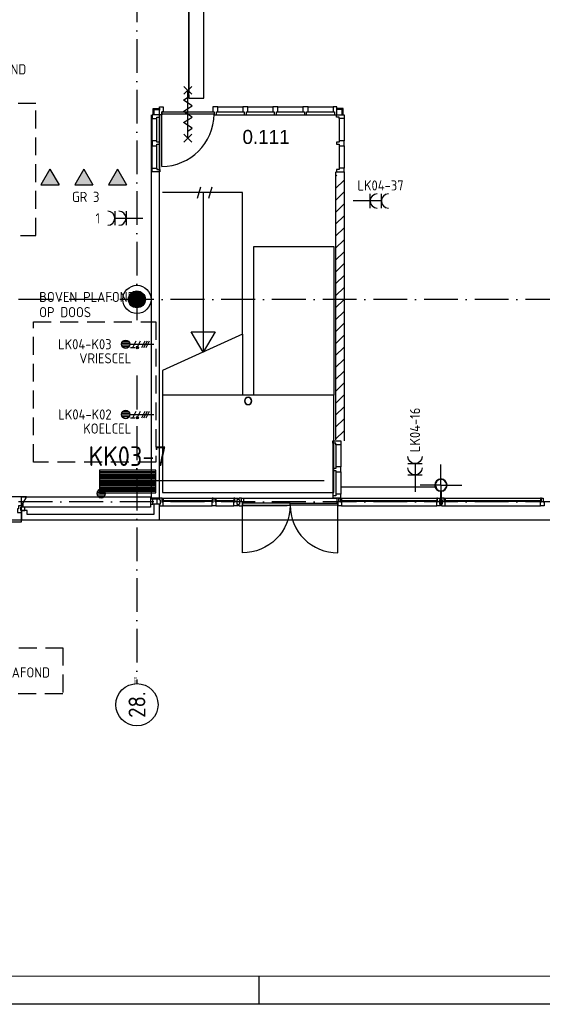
# Model space of a CAD drawing. Header units: millimetres. Extents: x -6587 to 112885, y 244 to 84344.
# Tile 3 of 47: x 22611 to 31893, y 244 to 17738. Entities that reach past the tile are written whole.
import ezdxf
from ezdxf.enums import TextEntityAlignment as Align

# ---------------------------------------------------------------- set-up
doc = ezdxf.new("R2010")
doc.units = ezdxf.units.MM
doc.header["$LTSCALE"] = 100
doc.linetypes.add('DASHDOT', pattern=[9, 6, -1.5, 0, -1.5])
doc.linetypes.add('HIDDEN', pattern=[9.525, 6.35, -3.175])
doc.layers.get('0').update_dxf_attribs({"linetype": 'CONTINUOUS'})
for name, color, linetype in [('AL$7----_STRAMIEN', 1, 'DASHDOT'), ('ALN-----_BLOCKNAAM', 2, 'CONTINUOUS'), ('BOUW', 8, 'CONTINUOUS'), ('EB62203-_ATTRIB', 2, 'CONTINUOUS'), ('EB62205-_ATTRIB', 2, 'CONTINUOUS'), ('EB62209-_ATTRIB', 2, 'CONTINUOUS'), ('EB63103-_ATTRIB', 2, 'CONTINUOUS'), ('EL62203-_KRACHT-WCD230', 3, 'CONTINUOUS'), ('EL62205-_KRACHT-KAST', 3, 'CONTINUOUS'), ('EL62209-_KRACHT-ASP400', 3, 'CONTINUOUS'), ('EL63103-_LICHT-WCD230V', 3, 'CONTINUOUS'), ('EL63104-_LICHT-ASP230V', 3, 'CONTINUOUS'), ('KABELGOOT', 8, 'CONTINUOUS'), ('LIJN025', 10, 'CONTINUOUS'), ('LIJN050', 90, 'CONTINUOUS'), ('TEKST18', 1, 'CONTINUOUS'), ('TEKST25', 1, 'CONTINUOUS'), ('TEKST35', 50, 'CONTINUOUS'), ('TEKST50', 90, 'CONTINUOUS')]:
    doc.layers.add(name, color=color, linetype=linetype)
doc.styles.add('1_8', font='iso', dxfattribs={"width": 0.7, "height": 1.8})
doc.styles.add('3_5', font='iso', dxfattribs={"height": 3.5})
doc.styles.add('BURO-025', font='BUROFONT.shx', dxfattribs={"height": 250})
doc.styles.add('ISO', font='ISO.SHX')
doc.styles.add('MAATVOERING', font='iso.shx')
doc.styles.add('ROMAND', font='romand')
doc.styles.get("Standard").update_dxf_attribs({"font": 'iso.shx'})

# ---------------------------------------------------------------- blocks, each defined once
blk = doc.blocks.new('A0-G')
at = {"layer": 'LIJN025'}
blk.add_line((334.5, 0), (334.5, 5), dxfattribs=at)
blk.add_lwpolyline([(1189, 841), (1189, 0), (0, 0), (0, 841)], close=True, dxfattribs=at)
at = {"layer": 'LIJN050', "const_width": 0.2}
blk.add_lwpolyline([(1184, 836), (25, 836), (25, 5), (1184, 5)], close=True, dxfattribs=at)
at = {"layer": 'TEKST25', "style": 'ROMAND', "width": 2.899115}
blk.add_attdef('STATUS', text='', height=2.5, dxfattribs=at).set_placement((1143, 71.5), (1182, 71.5), align=Align.FIT)
at = {"layer": 'TEKST25', "style": 'ISO'}
for tag, p in [('E', (1144.25, 66)), ('NAAM-E', (1155.75, 66)), ('DATUM-E', (1174, 66)), ('D', (1144.25, 61)), ('NAAM-D', (1155.75, 61)), ('DATUM-D', (1174, 61)), ('C', (1144.25, 56)), ('NAAM-C', (1155.75, 56)), ('DATUM-C', (1174, 56)), ('B', (1144.25, 51)), ('NAAM-B', (1155.75, 51)), ('DATUM-B', (1174, 51)), ('A', (1144.25, 46)), ('NAAM-A', (1155.75, 46)), ('DATUM-A', (1174, 46))]:
    blk.add_attdef(tag, text='', height=2.5, dxfattribs=at).set_placement(p, align=Align.CENTER)
for tag, p in [('DATUM', (1021.75, 36.25)), ('SCHAAL', (1057, 36.25)), ('GETEKEND', (1087.25, 36.25)), ('GECONTOL.', (1122, 36.25)), ('FORMAAT', (1152.25, 28.25))]:
    blk.add_attdef(tag, p, '', height=2.5, dxfattribs=at)
at = {"layer": 'TEKST35', "style": 'ISO'}
for tag, p in [('PROJECT', (1023.5, 72.5)), ('PLAATS', (1023.5, 63.5)), ('INSTALLATIE-REGEL1', (1023.5, 52.5)), ('INSTALLATIE-REGEL2', (1023.5, 43.5))]:
    blk.add_attdef(tag, p, '', height=4, dxfattribs=at)
blk.add_attdef('PROJ.NR.', text='', height=4, dxfattribs=at).set_placement((1170, 23), align=Align.CENTER)
at = {"layer": 'TEKST50', "style": 'ISO'}
blk.add_attdef('FILE-NAAM', text='', height=5, dxfattribs=at).set_placement((1162.5, 7.5), align=Align.CENTER)
blk = doc.blocks.new('ES3W2A')
at = {"ltscale": 0.5}
for p, q in [((1.25, 2), (-1.25, 2)), ((0, 2), (0, -3)), ((1.25, 0), (-1.25, 0))]:
    blk.add_line(p, q, dxfattribs=at)
for centre in [(0, 3.25), (0, 1.25)]:
    blk.add_arc(centre, 1.25, 180, 0, dxfattribs=at)
at = {"ltscale": 0.5, "style": '1_8'}
for tag, flags, p in [('VERMOGEN', 9, (-2.5, 5)), ('GROEP', 8, (0, 5)), ('SCHAK', 8, (2.5, 5)), ('GELIJK', 9, (5, 5)), ('TAL', 8, (2.5, 5)), ('KAST', 9, (7, 5))]:
    blk.add_attdef(tag, text='', height=1.8, rotation=90, dxfattribs=dict(at, flags=flags)).set_placement(p, align=Align.MIDDLE_CENTER)
at = {"ltscale": 0.5, "style": '1_8', "width": 0.7, "flags": 8}
blk.add_attdef('DOEL', text='', height=1.8, rotation=90, dxfattribs=at).set_placement((-2.5, 5), align=Align.MIDDLE_LEFT)
at = {"ltscale": 0.5, "style": '1_8', "flags": 9}
blk.add_attdef('M_CODE', text='', height=1.8, dxfattribs=at).set_placement((0, 0), align=Align.MIDDLE_CENTER)
blk = doc.blocks.new('ES2X2')
for p, q in [((-0.45, 1.4), (-0.45, 2.6)), ((-0.15, 1.27), (-0.15, 2.73)), ((0.15, 1.27), (0.15, 2.73)), ((0.45, 1.4), (0.45, 2.6)), ((0, 1.25), (0, -3))]:
    blk.add_line(p, q)
at = {"color": 1}
for p, q in [((-0.72, -0.21), (-0.72, 0.11)), ((-0.64, -0.25), (-0.64, 0.15)), ((-0.6, 1.15), (-0.6, 0.35)), ((-0.6, 0.75), (0.6, 0.15)), ((-0.56, -0.25), (-0.56, 0.15)), ((-0.48, -0.21), (-0.48, 0.11)), ((-0.6, -0.05), (0.6, -0.65)), ((-0.6, -0.85), (0.6, -1.45)), ((-0.6, -1.25), (0.6, -1.85)), ((-0.6, -1.65), (0.6, -2.25))]:
    blk.add_line(p, q, dxfattribs=at)
blk.add_circle((0, 2), 0.75)
blk.add_circle((-0.6, -0.05), 0.2, dxfattribs=at)
at = {"style": '1_8'}
for tag, flags, p in [('VERMOGEN', 9, (-2.5, 4.5)), ('GROEP', 8, (0, 4.5)), ('SCHAK', 8, (2.5, 4.5)), ('KAST', 9, (7, 4.5)), ('DOEL', 8, (-2.5, 1))]:
    blk.add_attdef(tag, text='', height=1.8, rotation=90, dxfattribs=dict(at, flags=flags)).set_placement(p, align=Align.MIDDLE_LEFT)
at = {"style": '1_8', "flags": 8}
blk.add_attdef('TAL', text='', height=1.8, rotation=90, dxfattribs=at).set_placement((2.5, 4.5), align=Align.MIDDLE_CENTER)
at = {"style": '1_8', "flags": 9}
blk.add_attdef('M_CODE', text='', height=1.8, dxfattribs=at).set_placement((0, 0), align=Align.MIDDLE_CENTER)
blk = doc.blocks.new('ES3X1')
for p, q in [((-0.73, 0.15), (0.73, 0.15)), ((-0.6, 0.45), (0.6, 0.45)), ((-0.73, -0.15), (0.73, -0.15)), ((-0.6, -0.45), (0.6, -0.45))]:
    blk.add_line(p, q)
blk.add_circle((0, 0), 0.75)
at = {"style": '1_8'}
for tag, flags, p in [('VERMOGEN', 9, (-2.5, 2.5)), ('GROEP', 8, (0, 2.5)), ('SCHAK', 8, (2.5, 2.5)), ('KAST', 9, (7, 2.5)), ('DOEL', 8, (-2.5, -1))]:
    blk.add_attdef(tag, text='', height=1.8, rotation=90, dxfattribs=dict(at, flags=flags)).set_placement(p, align=Align.MIDDLE_LEFT)
at = {"style": '1_8', "flags": 8}
blk.add_attdef('TAL', text='', height=1.8, rotation=90, dxfattribs=at).set_placement((2.5, 2.5), align=Align.MIDDLE_CENTER)
at = {"style": '1_8', "flags": 9}
blk.add_attdef('M_CODE', text='', height=1.8, dxfattribs=at).set_placement((0, 0), align=Align.MIDDLE_CENTER)
blk = doc.blocks.new('ES111261')
for p, q in [((-5, 1.75), (5, 1.75)), ((-5, 1.5), (5, 1.5)), ((-5, 1.25), (5, 1.25)), ((-5, 1), (5, 1)), ((-5, 0.75), (5, 0.75)), ((-5, 0.5), (5, 0.5)), ((-5, 0.25), (5, 0.25)), ((-5, 0), (5, 0)), ((-5, -0.25), (5, -0.25)), ((-5, -0.5), (5, -0.5)), ((-5, -0.75), (5, -0.75)), ((-5, -1), (5, -1)), ((-5, -1.25), (5, -1.25)), ((-5, -1.5), (5, -1.5)), ((-5, -1.75), (5, -1.75)), ((-5, -2), (5, -2))]:
    blk.add_line(p, q)
blk.add_lwpolyline([(-5, -2), (5, -2), (5, 2), (-5, 2)], close=True)
for tag, height, style, flags, p in [('GROEPI', 1.8, '1_8', 9, (0, 9.5)), ('GROEP', 1.8, '1_8', 8, (0, 7.5)), ('CODE', 3.5, '3_5', 8, (0, 4.5)), ('M_CODE', 1.8, '1_8', 9, (0, 0)), ('KAST', 1.8, '1_8', 9, (0, -3.5)), ('VERMOGEN', 1.8, '1_8', 9, (0, -5.5)), ('DOEL', 1.8, '1_8', 9, (0, -7.5)), ('VERMOGENI', 1.8, '1_8', 9, (0, -9.5)), ('DOELI', 1.8, '1_8', 9, (0, -11.5))]:
    blk.add_attdef(tag, text='', height=height, dxfattribs=dict(style=style, flags=flags)).set_placement(p, align=Align.MIDDLE_CENTER)
at = {"style": '1_8', "flags": 9}
blk.add_attdef('RUIMTE', text='', height=1.8, dxfattribs=at).set_placement((0, -9.5), align=Align.MIDDLE)
blk = doc.blocks.new('1011')
at = {"layer": 'AL$7----_STRAMIEN', "color": 7, "linetype": 'Continuous'}
blk.add_circle((-750, 0), 750, dxfattribs=at)
at = {"layer": 'AL$7----_STRAMIEN', "color": 3, "linetype": 'Continuous'}
blk.add_attdef('STR-NAAM', text='', height=600, rotation=360, dxfattribs=at).set_placement((-750, 0), align=Align.MIDDLE)
at = {"layer": 'ALN-----_BLOCKNAAM', "linetype": 'Continuous'}
blk.add_text('1011', height=100, dxfattribs=at).set_placement((0, 0))
blk = doc.blocks.new('RCHTBUIS80X40X3')
at = {"color": 0, "linetype": 'Continuous'}
for points in [[(20, 35.2, 0.4142136), (15.2, 40), (-15.2, 40, 0.4142136), (-20, 35.2), (-20, -35.2, 0.4142136), (-15.2, -40), (15.2, -40, 0.4142136), (20, -35.2)], [(16.8, 35.2, 0.4142136), (15.2, 36.8), (-15.2, 36.8, 0.4142136), (-16.8, 35.2), (-16.8, -35.2, 0.4142136), (-15.2, -36.8), (15.2, -36.8, 0.4142136), (16.8, -35.2)]]:
    blk.add_lwpolyline(points, format="xyb", close=True, dxfattribs=at)
blk = doc.blocks.new('RONDBUIS219X8')
at = {"color": 0, "linetype": 'Continuous'}
for points in [[(109.55, 0, 1), (-109.55, 0, 1)], [(101.55, 0, 1), (-101.55, 0, 1)]]:
    blk.add_lwpolyline(points, format="xyb", close=True, dxfattribs=at)
blk = doc.blocks.new('VER90X')
at = {"linetype": 'Continuous'}
blk.add_lwpolyline([(45, 139), (-45, 139), (-45, 51), (-20, 51), (-20, 0), (20, 0), (20, 51), (45, 51)], close=True, dxfattribs=at)
at = {"layer": 'ALN-----_BLOCKNAAM', "linetype": 'Continuous'}
blk.add_text('VER90X', height=1, dxfattribs=at).set_placement((0, 0))

msp = doc.modelspace()

# ---------------------------------------------------------------- hatches: boundary and pattern name
at = {"layer": 'BOUW'}
h = msp.add_hatch(dxfattribs=at)
h.set_pattern_fill('PREFBET', color=256, style=0)
h.set_pattern_definition([(45, (40411.17, 33929.88), (-106.066, 106.066), [])])
h.paths.add_polyline_path([(28221, 10272), (28371, 10272), (28371, 14974), (28221, 14974)])
h = msp.add_hatch(dxfattribs=at)
h.set_pattern_fill('GEWPBET', color=256, scale=100, angle=90, style=0)
h.set_pattern_definition([(90, (24692.838, 12768.749), (-20, 1e-15), [])])
edge = h.paths.add_edge_path()
edge.add_arc((24693, 12769), 150, 0, 360)
at = {"layer": 'LIJN050', "ltscale": 0.5}
for points in [[(23309, 14803), (23149, 15081), (22989, 14803)], [(23909, 14803), (23749, 15081), (23589, 14803)], [(24509, 14803), (24349, 15081), (24189, 14803)]]:
    msp.add_hatch(color=256, dxfattribs=at).paths.add_polyline_path(points)

# ---------------------------------------------------------------- linework, layer by layer
at = {"color": 9, "linetype": 'HIDDEN', "ltscale": 0.5}
for points in [[(20722, 16250), (20722, 13901), (22899, 13901), (22899, 16250)], [(22855, 9879), (22855, 12368), (25026, 12368), (25026, 9879)], [(21166, 5762), (21166, 6580), (23377, 6580), (23377, 5762)]]:
    msp.add_lwpolyline(points, close=True, dxfattribs=at)
at = {"layer": 'AL$7----_STRAMIEN', "color": 1}
for p, q in [((24693, 77698), (24693, 12402)), ((37593, 12769), (14415, 12769)), ((24693, 11415), (24693, 5946)), ((37593, 9169), (14396, 9169))]:
    msp.add_line(p, q, dxfattribs=at)
at = {"layer": 'BOUW'}
for p, q in [((24997, 16144), (24979, 16162)), ((24979, 16162), (25103, 16162)), ((24979, 16053), (24979, 16162)), ((24997, 16144), (25103, 16144)), ((24997, 16053), (24997, 16144)), ((25093, 16188), (25160, 16188)), ((25093, 16049), (25093, 16188)), ((25093, 9238), (25093, 16187)), ((25133, 16100), (26063, 16100)), ((25133, 16100), (25133, 16049)), ((25160, 16100), (25133, 16100)), ((25133, 16059), (25133, 16100)), ((25160, 16188), (25160, 16100)), ((26063, 16100), (26063, 16059)), ((28357, 16163), (28233, 16163)), ((28339, 16145), (28233, 16145)), ((28339, 16145), (28357, 16163)), ((28339, 16054), (28339, 16145)), ((28357, 16054), (28357, 16163)), ((24954, 9238), (24954, 16050)), ((25100, 16049), (24961, 16049)), ((24961, 16049), (24961, 15982)), ((24961, 15982), (25049, 15982)), ((24961, 15587), (24961, 15982)), ((25049, 16009), (25100, 16009)), ((25049, 15982), (25049, 16009)), ((25049, 15587), (25049, 15982)), ((25133, 16049), (25093, 16049)), ((25100, 16009), (25100, 16049)), ((25100, 15075), (25100, 16009)), ((26063, 16059), (25133, 16059)), ((25133, 15129), (25133, 16059)), ((28221, 15036), (28221, 10274)), ((28375, 15035), (28375, 10253)), ((25145, 11069), (25145, 9338)), ((28191, 11069), (25145, 11069)), ((28191, 9338), (28191, 11069)), ((24993, 9549), (28018, 9549)), ((25145, 9338), (28191, 9338)), ((22641, 9099), (22733, 9259)), ((22641, 9079), (22641, 9099)), ((22661, 9079), (22641, 9099)), ((22655, 9079), (22655, 9124)), ((22675, 9079), (22675, 9158)), ((22733, 9259), (24933, 9259)), ((24933, 9259), (24933, 9079)), ((25093, 9128), (24993, 9128)), ((24993, 9128), (24993, 8949)), ((25093, 8849), (25093, 9128)), ((24933, 9079), (22641, 9079)), ((22641, 9018), (22641, 8849)), ((22741, 9018), (22641, 9018)), ((22741, 8949), (22741, 9018)), ((24993, 8949), (22741, 8949)), ((17173, 8849), (34013, 8849)), ((22641, 8849), (25093, 8849)), ((25093, 8849), (34013, 8849))]:
    msp.add_line(p, q, dxfattribs=at)
for points in [[(25528, 16414), (25668, 16554)], [(25668, 16414), (25528, 16554)], [(25598, 15634), (25598, 16484)], [(25598, 16159), (25673, 16209), (25523, 16309), (25598, 16359)], [(25598, 15959), (25673, 16009), (25523, 16109), (25598, 16159)], [(26130, 16188), (26574, 16188)], [(26130, 16100), (26574, 16100)], [(26664, 16188), (27108, 16188)], [(26664, 16100), (27108, 16100)], [(27198, 16188), (27642, 16188)], [(27198, 16100), (27642, 16100)], [(27732, 16188), (28176, 16188)], [(27732, 16100), (28176, 16100)], [(25598, 15759), (25673, 15809), (25523, 15909), (25598, 15959)], [(26103, 16049), (26599, 16049)], [(26637, 16049), (27133, 16049)], [(27171, 16049), (27667, 16049)], [(27707, 16049), (28203, 16049)], [(28287, 15982), (28287, 15587)], [(28375, 15982), (28375, 15587)], [(25528, 15564), (25668, 15704)], [(25668, 15564), (25528, 15704)], [(24961, 15102), (24961, 15497)], [(25049, 15102), (25049, 15497)], [(28287, 15497), (28287, 15102)], [(28375, 15497), (28375, 15102)], [(25769, 14569), (25831, 14769)], [(25969, 14569), (26031, 14769)], [(26568, 12151), (26568, 14669), (25145, 14669)], [(25869, 14669), (25869, 11829)], [(26768, 13029), (26768, 13029)], [(26571, 12152), (25145, 11504)], [(26568, 12151), (26568, 11069)], [(25145, 11504), (25145, 10869)], [(28173, 10214), (28173, 9280)], [(28224, 10187), (28224, 9792)], [(28312, 10187), (28312, 9792)], [(30093, 9469), (30093, 9837)], [(28224, 9702), (28224, 9307)], [(28312, 9702), (28312, 9307)], [(30093, 9469), (29725, 9469)], [(30093, 9469), (30093, 9101)], [(30093, 9469), (30461, 9469)], [(28327, 9438), (30017, 9438)], [(25051, 9128), (24974, 9128)], [(25143, 9238), (26047, 9238)], [(25160, 9099), (26030, 9099)], [(26097, 9238), (26417, 9238)], [(26097, 9099), (26417, 9099)], [(27362, 9099), (26569, 9099)], [(26586, 9238), (28243, 9238)], [(28327, 9238), (30017, 9238)], [(28327, 9099), (30017, 9099)], [(30152, 9238), (31877, 9238)], [(30169, 9099), (31860, 9099)]]:
    msp.add_lwpolyline(points, dxfattribs=at)
for points in [[(28243, 16049), (28243, 16188), (28176, 16188), (28176, 16100), (28203, 16100), (28203, 16049)], [(28375, 16049), (28375, 15982), (28287, 15982), (28287, 16009), (28236, 16009), (28236, 16049)], [(24961, 15587), (24961, 15497), (25049, 15497), (25049, 15524), (25100, 15524), (25100, 15560), (25049, 15560), (25049, 15587)], [(28375, 15497), (28375, 15587), (28287, 15587), (28287, 15560), (28236, 15560), (28236, 15524), (28287, 15524), (28287, 15497)], [(24961, 15035), (24961, 15102), (25049, 15102), (25049, 15075), (25100, 15075), (25100, 15035)], [(28375, 15035), (28375, 15102), (28287, 15102), (28287, 15075), (28236, 15075), (28236, 15035)], [(28191, 13709), (28191, 11069), (26768, 11069), (26768, 13709)], [(25869, 11829), (25657, 12195), (26080, 12195)], [(28312, 10254), (28312, 10187), (28224, 10187), (28224, 10214), (28173, 10214), (28173, 10254)], [(28312, 9702), (28312, 9792), (28224, 9792), (28224, 9765), (28173, 9765), (28173, 9729), (28224, 9729), (28224, 9702)], [(28312, 9240), (28312, 9307), (28224, 9307), (28224, 9280), (28173, 9280), (28173, 9240)], [(30088, 9208), (30088, 9359), (30098, 9359), (30098, 9208)], [(22641, 9099), (22733, 9259), (21673, 9259), (21766, 9099), (21766, 8819), (22641, 8819)], [(22591, 9099), (22591, 9099), (22591, 9048), (22574, 9048), (22574, 8985), (22574, 8985), (22574, 8985), (22574, 8985), (22574, 8985), (22641, 8985), (22641, 9018), (22631, 9018), (22631, 9074), (22641, 9074), (22641, 9074), (22641, 9099)], [(22641, 9099), (22641, 9259), (22733, 9259)], [(25093, 9238), (24933, 9238), (24933, 9223), (25093, 9223)], [(24933, 9128), (24974, 9128), (24974, 9223), (24933, 9223)], [(25093, 9223), (25093, 9208), (25107, 9208), (25107, 9128), (25051, 9128), (25051, 9223)], [(25160, 9171), (25143, 9171), (25143, 9238), (25093, 9238), (25093, 9208), (25107, 9208), (25107, 9128), (25093, 9128), (25093, 9099), (25160, 9099)], [(25143, 9200), (25143, 9238), (25160, 9238), (25160, 9200)], [(25160, 9200), (25160, 9196), (25147, 9196), (25147, 9175), (25160, 9175), (25160, 9171), (25143, 9171), (25143, 9200)], [(25147, 9175), (25147, 9196), (26043, 9196), (26043, 9175)], [(26047, 9200), (26047, 9238), (26030, 9238), (26030, 9200)], [(26030, 9099), (26030, 9171), (26047, 9171), (26047, 9238), (26080, 9238), (26080, 9171), (26097, 9171), (26097, 9099)], [(26030, 9200), (26030, 9196), (26043, 9196), (26043, 9175), (26030, 9175), (26030, 9171), (26047, 9171), (26047, 9200)], [(26080, 9200), (26080, 9238), (26097, 9238), (26097, 9200)], [(26097, 9200), (26097, 9196), (26084, 9196), (26084, 9175), (26097, 9175), (26097, 9171), (26080, 9171), (26080, 9200)], [(26084, 9175), (26084, 9196), (26430, 9196), (26430, 9175)], [(26434, 9200), (26434, 9238), (26417, 9238), (26417, 9200)], [(26417, 9171), (26434, 9171), (26434, 9238), (26484, 9238), (26484, 9208), (26470, 9208), (26470, 9128), (26484, 9128), (26484, 9099), (26417, 9099)], [(26417, 9200), (26417, 9196), (26430, 9196), (26430, 9175), (26417, 9175), (26417, 9171), (26434, 9171), (26434, 9200)], [(26569, 9171), (26552, 9171), (26552, 9238), (26502, 9238), (26502, 9208), (26516, 9208), (26516, 9128), (26502, 9128), (26502, 9099), (26569, 9099)], [(26552, 9238), (26586, 9238), (26586, 9150), (26569, 9150), (26569, 9171), (26552, 9171)], [(26569, 9150), (26569, 9110), (27414, 9110), (27414, 9150)], [(28260, 9150), (28260, 9110), (27414, 9110), (27414, 9150)], [(28277, 9238), (28243, 9238), (28243, 9150), (28260, 9150), (28260, 9171), (28277, 9171)], [(28260, 9099), (28260, 9171), (28277, 9171), (28277, 9238), (28310, 9238), (28310, 9171), (28327, 9171), (28327, 9099)], [(28310, 9200), (28310, 9238), (28327, 9238), (28327, 9200)], [(28327, 9200), (28327, 9196), (28314, 9196), (28314, 9175), (28327, 9175), (28327, 9171), (28310, 9171), (28310, 9200)], [(28314, 9175), (28314, 9196), (30030, 9196), (30030, 9175)], [(30034, 9200), (30034, 9238), (30017, 9238), (30017, 9200)], [(30017, 9171), (30034, 9171), (30034, 9238), (30084, 9238), (30084, 9208), (30070, 9208), (30070, 9128), (30084, 9128), (30084, 9099), (30017, 9099)], [(30017, 9200), (30017, 9196), (30030, 9196), (30030, 9175), (30017, 9175), (30017, 9171), (30034, 9171), (30034, 9200)], [(30169, 9171), (30152, 9171), (30152, 9238), (30102, 9238), (30102, 9208), (30116, 9208), (30116, 9128), (30102, 9128), (30102, 9099), (30169, 9099)], [(30152, 9200), (30152, 9238), (30169, 9238), (30169, 9200)], [(30169, 9200), (30169, 9196), (30156, 9196), (30156, 9175), (30169, 9175), (30169, 9171), (30152, 9171), (30152, 9200)], [(30156, 9175), (30156, 9196), (31873, 9196), (31873, 9175)], [(31877, 9200), (31877, 9238), (31860, 9238), (31860, 9200)], [(31860, 9099), (31860, 9171), (31877, 9171), (31877, 9238), (31910, 9238), (31910, 9171), (31927, 9171), (31927, 9099)], [(31860, 9200), (31860, 9196), (31873, 9196), (31873, 9175), (31860, 9175), (31860, 9171), (31877, 9171), (31877, 9200)], [(22631, 9074), (22631, 9018), (22702, 9018), (22702, 9074)]]:
    msp.add_lwpolyline(points, close=True, dxfattribs=at)
for points in [[(30093, 9359, 1), (30093, 9578, 1)], [(30093, 9367, 1), (30093, 9570, 1)], [(27414, 9110, -0.414214), (26569, 8265), (26569, 9110)], [(27414, 9110, 0.414214), (28260, 8265), (28260, 9110)]]:
    msp.add_lwpolyline(points, format="xyb", close=True, dxfattribs=at)
for radius in [250, 150]:
    msp.add_circle((24693, 12769), radius, dxfattribs=at)
msp.add_arc((25124, 16068), 939, 270.538, 359.462, dxfattribs=at)
at = {"layer": 'KABELGOOT', "color": 8}
for p, q in [((25612, 32375, 3710), (25612, 16437, 3710)), ((25612, 16369, 3650), (25612, 32375, 3650)), ((25882, 16437, 3650), (25882, 32375, 3650)), ((25882, 16369, 3710), (25882, 32375, 3710)), ((25612, 16403, 3904), (25612, 16343, 3904)), ((25612, 16343, 3904), (25882, 16343, 3904)), ((25882, 16343, 3904), (25882, 16403, 3904))]:
    msp.add_line(p, q, dxfattribs=at)
at = {"layer": 'LIJN050', "ltscale": 0.5}
for p, q in [((23149, 15081), (22989, 14803)), ((23149, 15081), (23309, 14803)), ((23749, 15081), (23589, 14803)), ((23749, 15081), (23909, 14803)), ((24349, 15081), (24189, 14803)), ((24349, 15081), (24509, 14803)), ((22989, 14803), (23309, 14803)), ((23589, 14803), (23909, 14803)), ((24189, 14803), (24509, 14803))]:
    msp.add_line(p, q, dxfattribs=at)

# ---------------------------------------------------------------- block references
at = {"xscale": 100, "yscale": 100, "zscale": 100}
msp.add_blockref('A0-G', (-6587, 244), dxfattribs=at)
at = {"layer": 'AL$7----_STRAMIEN', "xscale": 0.5, "yscale": 0.5, "zscale": 0.5, "rotation": 90}
msp.add_blockref('1011', (24693, 5942), dxfattribs=at).add_auto_attribs({'STR-NAAM': '28.'})
msp.add_blockref('1011', (24693, 5942), dxfattribs=at).add_auto_attribs({'STR-NAAM': '28.'})
at = {"layer": 'BOUW'}
for name, p in [('VER90X', (26085, 16049)), ('VER90X', (26619, 16049)), ('VER90X', (27153, 16049)), ('VER90X', (27687, 16049)), ('RCHTBUIS80X40X3', (30093, 9168))]:
    msp.add_blockref(name, p, dxfattribs=at)
at = {"layer": 'BOUW', "xscale": 0.6, "yscale": 0.6, "zscale": 0.6}
msp.add_blockref('RONDBUIS219X8', (26668, 10964), dxfattribs=at)
at = {"layer": 'EL62203-_KRACHT-WCD230'}
ref = msp.add_blockref('ES3W2A', (28834, 14517, 1050), dxfattribs=dict(at, xscale=100, yscale=100, zscale=100, rotation=270))
ref.add_attrib('GROEP', 'LK04-37', dxfattribs={"layer": 'EB62203-_ATTRIB', "color": 1, "height": 180, "style": '1_8', "flags": 8}).set_placement((28610, 14793, 1050), align=Align.MIDDLE_LEFT)
ref = msp.add_blockref('ES3W2A', (29632, 9650, 1050), dxfattribs=dict(at, xscale=-100, yscale=100, zscale=100))
ref.add_attrib('GROEP', 'LK04-16', dxfattribs={"layer": 'EB62203-_ATTRIB', "color": 1, "height": 180, "rotation": 90, "style": '1_8', "flags": 8}).set_placement((29632, 10845, 1050), align=Align.MIDDLE_RIGHT)
at = {"layer": 'EL62205-_KRACHT-KAST'}
ref = msp.add_blockref('ES111261', (24529, 9534), dxfattribs=dict(at, xscale=100, yscale=100, zscale=100))
ref.add_attrib('CODE', 'KK03-7', dxfattribs={"layer": 'EB62205-_ATTRIB', "color": 3, "height": 350, "style": '3_5', "flags": 8}).set_placement((24529, 9984), align=Align.MIDDLE_CENTER)
at = {"layer": 'EL62209-_KRACHT-ASP400'}
ref = msp.add_blockref('ES2X2', (24693, 11972), dxfattribs=dict(at, xscale=100, yscale=100, zscale=100, rotation=90))
ref.add_attrib('DOEL', 'VRIESCEL', dxfattribs={"layer": 'EB62209-_ATTRIB', "color": 1, "height": 180, "style": '1_8', "flags": 8}).set_placement((24593, 11722), align=Align.MIDDLE_RIGHT)
ref.add_attrib('GROEP', 'LK04-K03', dxfattribs={"layer": 'EB62209-_ATTRIB', "color": 1, "height": 180, "style": '1_8', "flags": 8}).set_placement((24243, 11972), align=Align.MIDDLE_RIGHT)
ref = msp.add_blockref('ES2X2', (24693, 10724), dxfattribs=dict(at, xscale=100, yscale=100, zscale=100, rotation=90))
ref.add_attrib('DOEL', 'KOELCEL', dxfattribs={"layer": 'EB62209-_ATTRIB', "color": 1, "height": 180, "style": '1_8', "flags": 8}).set_placement((24593, 10474), align=Align.MIDDLE_RIGHT)
ref.add_attrib('GROEP', 'LK04-K02', dxfattribs={"layer": 'EB62209-_ATTRIB', "color": 1, "height": 180, "style": '1_8', "flags": 8}).set_placement((24243, 10724), align=Align.MIDDLE_RIGHT)
at = {"layer": 'EL63103-_LICHT-WCD230V', "ltscale": 0.5}
ref = msp.add_blockref('ES3W2A', (24499, 14211), dxfattribs=dict(at, xscale=100, yscale=100, zscale=100, rotation=90))
ref.add_attrib('GROEP', '1', dxfattribs={"layer": 'EB63103-_ATTRIB', "color": 1, "ltscale": 0.5, "height": 180, "style": '1_8', "flags": 8}).set_placement((23999, 14211), align=Align.MIDDLE_CENTER)
at = {"layer": 'EL63104-_LICHT-ASP230V', "xscale": -100, "yscale": 100, "zscale": 100}
msp.add_blockref('ES3X1', (24057, 9320), dxfattribs=at)

# ---------------------------------------------------------------- texts
at = {"layer": 'BOUW', "style": 'BURO-025'}
msp.add_text('0.111', height=250, dxfattribs=at).set_placement((26568, 15530))
at = {"layer": 'TEKST18', "ltscale": 0.5, "style": 'MAATVOERING'}
msp.add_text('GR 3', height=180, dxfattribs=at).set_placement((23540, 14500))
at = {"layer": 'TEKST50', "style": 'MAATVOERING'}
for s, p in [('BOVEN PLAFOND', (21018, 16767)), ('BOVEN PLAFOND', (22957, 12722)), ('OP DOOS', (22957, 12452)), ('BOVEN PLAFOND', (21439, 6050))]:
    msp.add_text(s, height=180, dxfattribs=at).set_placement(p)

doc.saveas('drawing.dxf')
